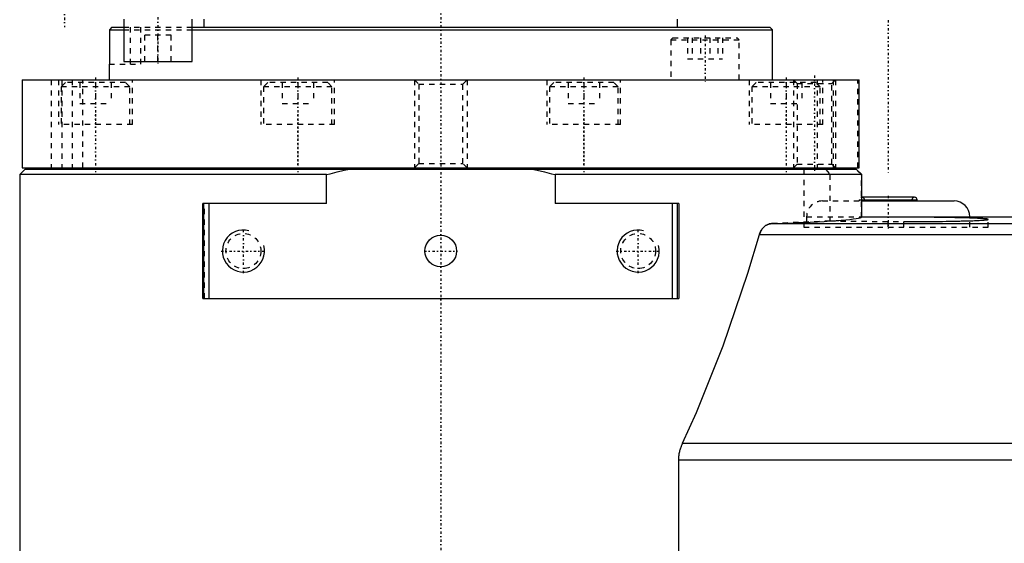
# Model space of a CAD drawing. Extents: x -565 to 216, y -1 to 791.
# Tile 2 of 13: x -80 to 107, y 99 to 198. Entities that reach past the tile are written whole.
import ezdxf

# ---------------------------------------------------------------- set-up
doc = ezdxf.new("R2010")
doc.units = 0
doc.linetypes.add('CENTER', pattern=[1.5, 0.45, -0.5, 0.05, -0.5])
doc.linetypes.add('DASHED', pattern=[2, 1, -1])
for name, color, linetype in [('AM_0', 7, 'CONTINUOUS'), ('AM_10', 7, 'CONTINUOUS'), ('AM_3', 7, 'DASHED'), ('AM_7', 7, 'CENTER')]:
    doc.layers.add(name, color=color, linetype=linetype)

msp = doc.modelspace()

# ---------------------------------------------------------------- linework, layer by layer
at = {"layer": 'AM_0', "color": 7, "linetype": 'CONTINUOUS'}
for p, q in [((-62.47, 196.5), (-62.97, 196)), ((-62.47, 196.5), (-60.24, 196.5)), ((-60.24, 198), (-60.24, 190)), ((-47.24, 190), (-47.24, 198)), ((-47.24, 196.5), (62.5, 196.5)), ((-45, 198), (-45, 196.5)), ((45, 196.5), (45, 198)), ((63, 196), (62.5, 196.5)), ((-62.97, 196), (-60.24, 196)), ((-62.97, 196), (-62.97, 189.5)), ((-47.24, 196), (63, 196)), ((63, 186.5), (63, 196)), ((-63, 189.5), (-63, 186.5)), ((-62.97, 189.5), (-63, 189.5)), ((-60.24, 190), (-47.24, 190)), ((-79.5, 186.5), (-79.5, 169.8)), ((-79.5, 186.5), (79.5, 186.5)), ((79.5, 169.8), (79.5, 186.5)), ((-79, 169.5), (-80, 168.5)), ((-80, 168.5), (-80, 18)), ((-21.7, 168.5), (-80, 168.5)), ((-79.5, 169.8), (79.5, 169.8)), ((79, 169.5), (-79, 169.5)), ((-69.59, 169.8), (-69.59, 169.5)), ((-69.59, 169.8), (-69.59, 169.5)), ((-61.59, 169.5), (-61.59, 169.8)), ((-31.17, 169.8), (-31.17, 169.5)), ((-31.17, 169.8), (-31.17, 169.5)), ((-23.17, 169.5), (-23.17, 169.8)), ((-21.7, 163), (-21.7, 168.5)), ((21.7, 168.5), (21.7, 163)), ((80, 168.5), (21.7, 168.5)), ((23.17, 169.8), (23.17, 169.5)), ((23.17, 169.8), (23.17, 169.5)), ((31.17, 169.5), (31.17, 169.8)), ((61.59, 169.8), (61.59, 169.5)), ((61.59, 169.8), (61.59, 169.5)), ((69.59, 169.5), (69.59, 169.8)), ((80, 168.5), (79, 169.5)), ((80, 160.5), (80, 168.5)), ((-21.7, 163), (-45.2, 163)), ((-45.2, 145), (-45.2, 163)), ((-45, 145), (-45, 163)), ((-44, 145), (-44, 163)), ((45.2, 163), (21.7, 163)), ((44, 145), (44, 163)), ((45, 145), (45, 163)), ((45.2, 163), (45.2, 145)), ((79.99, 163.7), (90.5, 163.7)), ((90, 164.2), (80, 164.2)), ((80, 163.5), (97.5, 163.5)), ((90.5, 163.5), (90.5, 163.7)), ((62.83, 159.2), (157.5, 159.2)), ((80, 160.5), (157.5, 160.5)), ((60.55, 157.15), (157.5, 157.15)), ((-45.2, 145), (45.2, 145)), ((45.95, 117.54), (157.5, 117.54)), ((45.21, 114.38), (157.5, 114.38)), ((45.21, 16.27), (45.21, 114.38))]:
    msp.add_line(p, q, dxfattribs=at)
for points in [[(-21.7, 168.5, 0), (-21.03, 168.68, 0), (-19.68, 169.03, 0), (-18.33, 169.35, 0), (-17.66, 169.5, 0)], [(17.66, 169.5, 0), (18.33, 169.35, 0), (19.68, 169.03, 0), (21.03, 168.68, 0), (21.7, 168.5, 0)], [(60.55, 157.15, 0), (60.55, 157.17, 0), (60.57, 157.21, 0), (60.58, 157.24, 0), (60.58, 157.26, 0), (60.59, 157.28, 0), (60.6, 157.32, 0), (60.61, 157.35, 0), (60.63, 157.39, 0), (60.64, 157.42, 0), (60.65, 157.46, 0), (60.66, 157.48, 0), (60.67, 157.49, 0), (60.68, 157.53, 0), (60.7, 157.56, 0), (60.71, 157.59, 0), (60.73, 157.63, 0), (60.74, 157.66, 0), (60.75, 157.68, 0), (60.76, 157.69, 0), (60.77, 157.73, 0), (60.79, 157.76, 0), (60.8, 157.77, 0), (60.81, 157.79, 0), (60.82, 157.82, 0), (60.84, 157.85, 0), (60.85, 157.87, 0), (60.86, 157.88, 0), (60.87, 157.91, 0), (60.89, 157.94, 0), (60.91, 157.97, 0), (60.93, 158, 0), (60.95, 158.03, 0), (60.95, 158.04, 0), (60.96, 158.05, 0), (60.98, 158.08, 0), (61, 158.11, 0), (61.07, 158.2, 0), (61.18, 158.34, 0), (61.31, 158.48, 0), (61.44, 158.61, 0), (61.51, 158.67, 0), (61.58, 158.72, 0), (61.72, 158.82, 0), (61.86, 158.92, 0), (62.01, 158.99, 0), (62.16, 159.06, 0), (62.31, 159.11, 0), (62.39, 159.14, 0), (62.46, 159.15, 0), (62.61, 159.18, 0), (62.76, 159.2, 0), (62.83, 159.2, 0)], [(62.83, 159.2, 0), (63.74, 159.23, 0), (65.49, 159.3, 0), (67.15, 159.36, 0), (67.94, 159.39, 0), (68.71, 159.43, 0), (70.18, 159.49, 0), (71.56, 159.56, 0), (72.84, 159.63, 0), (74.01, 159.7, 0), (75.09, 159.78, 0), (75.59, 159.81, 0), (76.06, 159.85, 0), (76.93, 159.92, 0), (77.69, 160, 0), (78.34, 160.08, 0), (78.89, 160.15, 0), (79.33, 160.23, 0), (79.51, 160.27, 0), (79.66, 160.31, 0), (79.88, 160.38, 0), (79.99, 160.46, 0), (80, 160.5, 0)], [(45.95, 117.54, 0), (48.6, 123.37, 0), (53.66, 135.99, 0), (58.35, 149.82, 0), (60.55, 157.15, 0)], [(45.21, 114.38, 0), (45.21, 114.47, 0), (45.22, 114.66, 0), (45.23, 114.84, 0), (45.23, 114.93, 0), (45.24, 115.02, 0), (45.26, 115.21, 0), (45.29, 115.39, 0), (45.31, 115.57, 0), (45.35, 115.75, 0), (45.39, 115.92, 0), (45.41, 116.01, 0), (45.43, 116.1, 0), (45.47, 116.27, 0), (45.53, 116.45, 0), (45.58, 116.62, 0), (45.64, 116.79, 0), (45.7, 116.96, 0), (45.73, 117.04, 0), (45.77, 117.13, 0), (45.84, 117.29, 0), (45.91, 117.46, 0), (45.95, 117.54, 0)]]:
    msp.add_polyline3d(points, dxfattribs=at)
msp.add_circle((0, 154), 3, dxfattribs=at)
for centre, radius in [((90, 163.7), 0.5), ((97.5, 160.5), 3)]:
    msp.add_arc(centre, radius, 0, 90, dxfattribs=at)
at = {"layer": 'AM_10', "color": 7, "linetype": 'CONTINUOUS'}
for centre in [(-37.5, 154), (37.5, 154)]:
    msp.add_arc(centre, 4, 75, 15, dxfattribs=at)
at = {"layer": 'AM_3', "color": 6, "linetype": 'DASHED'}
for p, q in [((-60.24, 196.5), (-47.24, 196.5)), ((-59, 196.5), (-59, 189.5)), ((-57, 189.5), (-57, 196.5)), ((-60.24, 196), (-47.24, 196)), ((-56.24, 190), (-56.24, 195)), ((-51.24, 195), (-56.24, 195)), ((-53.74, 190), (-53.74, 195)), ((-51.24, 190), (-51.24, 195)), ((44.1, 194.5), (43.7, 194.1)), ((43.7, 194.1), (43.7, 186.5)), ((43.7, 194.1), (56.7, 194.1)), ((44.1, 194.5), (56.3, 194.5)), ((46.86, 194.5), (46.86, 190.5)), ((47.76, 194.5), (47.76, 190.5)), ((49.31, 194.5), (49.31, 190.5)), ((51.1, 194.5), (51.1, 190.5)), ((52.65, 194.5), (52.65, 190.5)), ((53.55, 194.5), (53.55, 190.5)), ((56.7, 194.1), (56.3, 194.5)), ((56.7, 186.5), (56.7, 194.1)), ((-62.97, 189.5), (-57, 189.5)), ((46.86, 190.5), (53.55, 190.5)), ((-74, 186.5), (-74, 169.8)), ((-72.6, 186.5), (-72.6, 178)), ((-72.6, 186.5), (-72.6, 178)), ((-71.3, 186), (-72.1, 185.2)), ((-71.3, 186), (-72.1, 185.2)), ((-72.1, 185.2), (-72.1, 178)), ((-72.1, 185.2), (-72.1, 178)), ((-59.1, 185.2), (-72.1, 185.2)), ((-72, 186.5), (-72, 169.8)), ((-59.9, 186), (-71.3, 186)), ((-70, 186.5), (-70, 169.8)), ((-68.57, 186), (-68.57, 182)), ((-68.57, 186), (-68.57, 182)), ((-68, 169.8), (-68, 186.5)), ((-65.6, 186), (-65.6, 182)), ((-65.6, 186), (-65.6, 182)), ((-62.63, 186), (-62.63, 182)), ((-62.63, 186), (-62.63, 182)), ((-59.1, 185.2), (-59.9, 186)), ((-59.1, 185.2), (-59.9, 186)), ((-59.1, 178), (-59.1, 185.2)), ((-59.1, 178), (-59.1, 185.2)), ((-58.6, 178), (-58.6, 186.5)), ((-58.6, 178), (-58.6, 186.5)), ((-34.17, 186.5), (-34.17, 178)), ((-34.17, 186.5), (-34.17, 178)), ((-32.87, 186), (-33.67, 185.2)), ((-32.87, 186), (-33.67, 185.2)), ((-33.67, 185.2), (-33.67, 178)), ((-33.67, 185.2), (-33.67, 178)), ((-20.67, 185.2), (-33.67, 185.2)), ((-21.47, 186), (-32.87, 186)), ((-30.14, 186), (-30.14, 182)), ((-30.14, 186), (-30.14, 182)), ((-27.17, 186), (-27.17, 182)), ((-27.17, 186), (-27.17, 182)), ((-24.2, 186), (-24.2, 182)), ((-24.2, 186), (-24.2, 182)), ((-20.67, 185.2), (-21.47, 186)), ((-20.67, 185.2), (-21.47, 186)), ((-20.67, 178), (-20.67, 185.2)), ((-20.67, 178), (-20.67, 185.2)), ((-20.17, 178), (-20.17, 186.5)), ((-20.17, 178), (-20.17, 186.5)), ((-5, 186.5), (-4.19, 185.69)), ((-5, 186.5), (-5, 169.8)), ((-4.19, 185.69), (-4.19, 170.61)), ((-4.19, 185.69), (4.19, 185.69)), ((4.19, 185.69), (5, 186.5)), ((4.19, 170.61), (4.19, 185.69)), ((5, 186.5), (5, 169.8)), ((20.17, 186.5), (20.17, 178)), ((20.17, 186.5), (20.17, 178)), ((21.47, 186), (20.67, 185.2)), ((21.47, 186), (20.67, 185.2)), ((20.67, 185.2), (20.67, 178)), ((20.67, 185.2), (20.67, 178)), ((33.67, 185.2), (20.67, 185.2)), ((32.87, 186), (21.47, 186)), ((24.2, 186), (24.2, 182)), ((24.2, 186), (24.2, 182)), ((27.17, 186), (27.17, 182)), ((27.17, 186), (27.17, 182)), ((30.14, 186), (30.14, 182)), ((30.14, 186), (30.14, 182)), ((33.67, 185.2), (32.87, 186)), ((33.67, 185.2), (32.87, 186)), ((33.67, 178), (33.67, 185.2)), ((33.67, 178), (33.67, 185.2)), ((34.17, 178), (34.17, 186.5)), ((34.17, 178), (34.17, 186.5)), ((58.6, 186.5), (58.6, 178)), ((58.6, 186.5), (58.6, 178)), ((59.9, 186), (59.1, 185.2)), ((59.9, 186), (59.1, 185.2)), ((59.1, 185.2), (59.1, 178)), ((59.1, 185.2), (59.1, 178)), ((72.1, 185.2), (59.1, 185.2)), ((71.3, 186), (59.9, 186)), ((62.63, 186), (62.63, 182)), ((62.63, 186), (62.63, 182)), ((65.6, 186), (65.6, 182)), ((65.6, 186), (65.6, 182)), ((67, 186.5), (67.68, 185.82)), ((67, 186.5), (67, 169.8)), ((67.68, 185.82), (67.68, 170.48)), ((67.68, 185.82), (74.32, 185.82)), ((68.57, 186), (68.57, 182)), ((68.57, 186), (68.57, 182)), ((72.1, 185.2), (71.3, 186)), ((72.1, 185.2), (71.3, 186)), ((71.5, 186.5), (71.5, 169.8)), ((72.1, 178), (72.1, 185.2)), ((72.1, 178), (72.1, 185.2)), ((72.6, 178), (72.6, 186.5)), ((72.6, 178), (72.6, 186.5)), ((74.32, 185.82), (75, 186.5)), ((74.32, 170.48), (74.32, 185.82)), ((74.57, 186.5), (74.57, 169.8)), ((75, 186.5), (75, 169.8)), ((79.21, 169.8), (79.21, 186.5)), ((-68.57, 182), (-62.63, 182)), ((-30.14, 182), (-24.2, 182)), ((24.2, 182), (30.14, 182)), ((62.63, 182), (68.57, 182)), ((-58.6, 178), (-72.6, 178)), ((-20.17, 178), (-34.17, 178)), ((34.17, 178), (20.17, 178)), ((72.6, 178), (58.6, 178)), ((-4.19, 170.61), (-5, 169.8)), ((-4.19, 170.61), (4.19, 170.61)), ((5, 169.8), (4.19, 170.61)), ((67.68, 170.48), (67, 169.8)), ((67.68, 170.48), (74.32, 170.48)), ((75, 169.8), (74.32, 170.48)), ((-61.6, 169.5), (-61.6, 169.8)), ((-23.17, 169.5), (-23.17, 169.8)), ((31.17, 169.5), (31.17, 169.8)), ((69, 169.5), (69, 158.5)), ((69.59, 169.5), (69.59, 169.8)), ((73.17, 169.5), (73.93, 168.5)), ((73.93, 168.5), (73.93, 159.7)), ((79.91, 168.5), (78.89, 169.5)), ((79.91, 160.4), (79.91, 168.5)), ((-44.9, 145), (-44.9, 163)), ((44.9, 163), (44.9, 145)), ((72.5, 163.5), (80, 163.5)), ((79.5, 163.7), (79.5, 163.5)), ((79.5, 163.7), (79.99, 163.7)), ((80.5, 163.7), (80.5, 163.5)), ((89.5, 163.5), (89.5, 163.7)), ((73.93, 159.7), (62.83, 159.2)), ((69.5, 160.5), (69.5, 158.5)), ((69.5, 160.5), (80, 160.5)), ((73.93, 159.7), (88, 159.58)), ((88, 160.42), (79.91, 160.4)), ((85, 158.5), (85, 160.42)), ((88, 158.5), (88, 160.42)), ((100.5, 158.5), (100.5, 160.5)), ((104, 158.5), (104, 160)), ((69, 158.5), (104, 158.5))]:
    msp.add_line(p, q, dxfattribs=at)
for points in [[(62.83, 159.2, 0), (62.76, 159.2, 0), (62.61, 159.18, 0), (62.46, 159.15, 0), (62.39, 159.14, 0), (62.31, 159.11, 0), (62.16, 159.06, 0), (62.01, 158.99, 0), (61.86, 158.92, 0), (61.72, 158.82, 0), (61.58, 158.72, 0), (61.51, 158.67, 0), (61.44, 158.61, 0), (61.31, 158.48, 0), (61.18, 158.34, 0), (61.07, 158.2, 0), (61, 158.11, 0), (60.98, 158.08, 0), (60.96, 158.05, 0), (60.95, 158.04, 0), (60.95, 158.03, 0), (60.93, 158, 0), (60.91, 157.97, 0), (60.89, 157.94, 0), (60.87, 157.91, 0), (60.86, 157.88, 0), (60.85, 157.87, 0), (60.84, 157.85, 0), (60.82, 157.82, 0), (60.81, 157.79, 0), (60.8, 157.77, 0), (60.79, 157.76, 0), (60.77, 157.73, 0), (60.76, 157.69, 0), (60.75, 157.68, 0), (60.74, 157.66, 0), (60.73, 157.63, 0), (60.71, 157.59, 0), (60.7, 157.56, 0), (60.68, 157.53, 0), (60.67, 157.49, 0), (60.66, 157.48, 0), (60.65, 157.46, 0), (60.64, 157.42, 0), (60.63, 157.39, 0), (60.61, 157.35, 0), (60.6, 157.32, 0), (60.59, 157.28, 0), (60.58, 157.26, 0), (60.58, 157.24, 0), (60.57, 157.21, 0), (60.55, 157.17, 0), (60.55, 157.15, 0)], [(80, 160.5, 0), (80, 160.48, 0), (79.98, 160.45, 0), (79.94, 160.42, 0), (79.91, 160.4, 0)], [(104, 160, 0), (104, 160.01, 0), (104, 160.01, 0), (103.99, 160.02, 0), (103.98, 160.02, 0), (103.98, 160.02, 0), (103.97, 160.03, 0), (103.95, 160.04, 0), (103.93, 160.04, 0), (103.9, 160.05, 0), (103.88, 160.05, 0), (103.86, 160.06, 0), (103.85, 160.06, 0), (103.81, 160.07, 0), (103.78, 160.07, 0), (103.74, 160.08, 0), (103.69, 160.08, 0), (103.65, 160.09, 0), (103.62, 160.09, 0), (103.6, 160.1, 0), (103.54, 160.1, 0), (103.48, 160.11, 0), (103.45, 160.11, 0), (103.42, 160.11, 0), (103.36, 160.12, 0), (103.29, 160.13, 0), (103.26, 160.13, 0), (103.22, 160.13, 0), (103.15, 160.14, 0), (103.07, 160.14, 0), (102.99, 160.15, 0), (102.91, 160.15, 0), (102.83, 160.16, 0), (102.78, 160.16, 0), (102.74, 160.17, 0), (102.64, 160.17, 0), (102.55, 160.18, 0), (102.45, 160.18, 0), (102.35, 160.19, 0), (102.25, 160.19, 0), (102.19, 160.2, 0), (102.14, 160.2, 0), (102.03, 160.2, 0), (101.91, 160.21, 0), (101.8, 160.21, 0), (101.68, 160.22, 0), (101.56, 160.23, 0), (101.49, 160.23, 0), (101.43, 160.23, 0), (101.3, 160.24, 0), (101.17, 160.24, 0), (101.04, 160.25, 0), (100.9, 160.25, 0), (100.76, 160.26, 0), (100.69, 160.26, 0), (100.62, 160.26, 0), (100.48, 160.26, 0), (100.33, 160.27, 0), (100.18, 160.27, 0), (100.03, 160.28, 0), (99.87, 160.28, 0), (99.8, 160.29, 0), (99.72, 160.29, 0), (99.56, 160.29, 0), (99.4, 160.3, 0), (99.31, 160.3, 0), (99.23, 160.3, 0), (99.06, 160.31, 0), (98.89, 160.31, 0), (98.81, 160.31, 0), (98.72, 160.31, 0), (98.55, 160.32, 0), (98.37, 160.32, 0), (98.2, 160.33, 0), (98.01, 160.33, 0), (97.83, 160.33, 0), (97.74, 160.33, 0), (97.65, 160.34, 0), (97.46, 160.34, 0), (97.27, 160.34, 0), (97.08, 160.35, 0), (96.89, 160.35, 0), (96.69, 160.35, 0), (96.6, 160.36, 0), (96.5, 160.36, 0), (96.3, 160.36, 0), (96.1, 160.36, 0), (95.9, 160.37, 0), (95.7, 160.37, 0), (95.49, 160.37, 0), (95.39, 160.37, 0), (95.28, 160.38, 0), (95.08, 160.38, 0), (94.87, 160.38, 0), (94.66, 160.38, 0), (94.44, 160.39, 0), (94.23, 160.39, 0), (94.12, 160.39, 0), (94.02, 160.39, 0), (93.8, 160.39, 0), (93.58, 160.4, 0), (93.36, 160.4, 0), (93.14, 160.4, 0), (92.92, 160.4, 0), (92.81, 160.4, 0), (92.7, 160.4, 0), (92.48, 160.4, 0), (92.25, 160.41, 0), (92.14, 160.41, 0), (92.03, 160.41, 0), (91.8, 160.41, 0), (91.58, 160.41, 0), (91.46, 160.41, 0), (91.35, 160.41, 0), (91.12, 160.41, 0), (90.89, 160.41, 0), (90.66, 160.42, 0), (90.43, 160.42, 0), (90.2, 160.42, 0), (90.09, 160.42, 0), (89.97, 160.42, 0), (89.74, 160.42, 0), (89.51, 160.42, 0), (89.28, 160.42, 0), (89.05, 160.42, 0), (88.81, 160.42, 0), (88.7, 160.42, 0), (88.58, 160.42, 0), (88.35, 160.42, 0), (88.12, 160.42, 0), (88, 160.42, 0)], [(88, 159.58, 0), (88.4, 159.58, 0), (89.2, 159.58, 0), (89.99, 159.59, 0), (90.38, 159.59, 0), (90.78, 159.59, 0), (91.56, 159.59, 0), (92.33, 159.6, 0), (93.09, 159.61, 0), (93.84, 159.61, 0), (94.58, 159.62, 0), (94.94, 159.62, 0), (95.3, 159.63, 0), (96, 159.64, 0), (96.68, 159.65, 0), (97.34, 159.66, 0), (97.97, 159.67, 0), (98.59, 159.69, 0), (98.88, 159.7, 0), (99.17, 159.7, 0), (99.73, 159.72, 0), (100.25, 159.73, 0), (100.51, 159.74, 0)], [(100.51, 159.74, 0), (100.69, 159.75, 0), (101.05, 159.76, 0), (101.38, 159.77, 0), (101.55, 159.78, 0), (101.7, 159.79, 0), (102, 159.8, 0), (102.28, 159.81, 0), (102.54, 159.83, 0), (102.78, 159.84, 0), (103, 159.86, 0), (103.1, 159.86, 0), (103.2, 159.87, 0), (103.37, 159.89, 0), (103.53, 159.9, 0), (103.66, 159.92, 0), (103.77, 159.93, 0), (103.86, 159.95, 0), (103.9, 159.96, 0), (103.93, 159.96, 0), (103.97, 159.98, 0), (104, 159.99, 0), (104, 160, 0)]]:
    msp.add_polyline3d(points, dxfattribs=at)
for centre in [(-37.5, 154), (37.5, 154)]:
    msp.add_circle(centre, 3.32, dxfattribs=at)
for centre, radius, start in [((72.5, 160.5), 3, 90), ((80, 163.7), 0.5, 0), ((90, 163.7), 0.5, 90)]:
    msp.add_arc(centre, radius, start, 180, dxfattribs=at)
at = {"layer": 'AM_7', "color": 4, "linetype": 'CENTER'}
for p, q in [((-71.5, 229.31), (-71.5, 196.51)), ((0, 201.51), (0, 7.27)), ((-53.74, 198.4), (-53.74, 189.6)), ((85, 197.84), (85, 168.47)), ((50.2, 194.9), (50.2, 186.1)), ((71, 187.34), (71, 168.97)), ((-65.6, 186.93), (-65.6, 177.57)), ((-65.6, 186.93), (-65.6, 177.57)), ((-27.17, 186.93), (-27.17, 169)), ((-27.17, 186.93), (-27.17, 177.57)), ((27.17, 186.93), (27.17, 169)), ((27.17, 186.93), (27.17, 177.57)), ((65.6, 186.93), (65.6, 177.57)), ((65.6, 186.93), (65.6, 177.57)), ((-65.59, 180), (-65.59, 169)), ((-65.59, 180), (-65.59, 169)), ((-27.17, 180), (-27.17, 169)), ((27.17, 180), (27.17, 169)), ((65.59, 180), (65.59, 169)), ((65.59, 180), (65.59, 169)), ((85, 164.49), (85, 158.22)), ((-37.5, 149.8), (-37.5, 158.2)), ((37.5, 149.8), (37.5, 158.2)), ((-41.7, 154), (-33.3, 154)), ((-3.15, 154), (3.15, 154)), ((33.3, 154), (41.7, 154))]:
    msp.add_line(p, q, dxfattribs=at)

doc.saveas('drawing.dxf')
